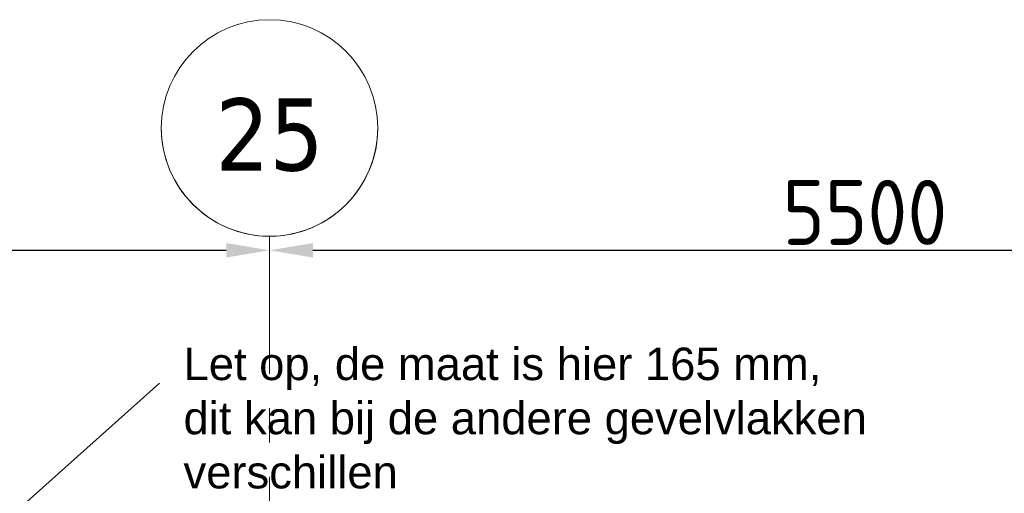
# Model space of a CAD drawing. Extents: x 2744 to 57639, y 3641 to 38820.
# Tile 173 of 179: x 47362 to 51911, y 36633 to 38820. Entities that reach past the tile are written whole.
import ezdxf

# ---------------------------------------------------------------- set-up
doc = ezdxf.new("R2010")
doc.units = 0
doc.header["$LTSCALE"] = 50
doc.header["$PDSIZE"] = -5
doc.linetypes.add('stramien', pattern=[22.225, 12.7, -3.175, 3.175, -3.175])
doc.layers.get('0').update_dxf_attribs({"linetype": 'CONTINUOUS'})
doc.layers.get('DEFPOINTS').update_dxf_attribs({"linetype": 'CONTINUOUS'})
doc.layers.add('AS-M38--_F123--_Wandlengte', color=1, linetype='CONTINUOUS')
doc.layers.add('IWTEKST', color=2, linetype='CONTINUOUS')
doc.layers.add('S-GRID', color=8, linetype='CONTINUOUS', lineweight=18)
doc.styles.get("Standard").update_dxf_attribs({"font": 'isocp.shx'})
doc.styles.add('Tahoma', font='TAHOMA.TTF', dxfattribs={"height": 333.256173})
doc.dimstyles.new('CWall_F2_Wandlengte', dxfattribs={"dimscale": 50, "dimtxt": 2.5, "dimasz": 2, "dimexe": 1, "dimexo": 1, "dimgap": 0.5, "dimtad": 1, "dimdec": 0, "dimdsep": 46, "dimtxsty": 'Standard', "dimcen": 2.5, "dimclrt": 2, "dimadec": 0, "dimazin": 0, "dimtfac": 1, "dimtdec": 0, "dimtix": 1, "dimtmove": 2, "dimatfit": 0, "dimfxl": 0, "dimtolj": 1, "dimtzin": 0, "dimarcsym": 0})

# ---------------------------------------------------------------- blocks, each defined once
blk = doc.blocks.new('Grid - 5 mm-3639987-Plotview 4e Verdieping - schaal 1 op 100')
at = {"layer": 'S-GRID'}
blk.add_circle((0, 0), 5, dxfattribs=at)
for start, end in [(360, 180), (180, 360)]:
    blk.add_arc((0, 0), 5, start, end, dxfattribs=at)
blk = doc.blocks.new('Onderlegger 4e verdieping')
at = {"layer": 'S-GRID', "linetype": 'stramien'}
blk.add_line((48516.6, 37820.1), (48516.6, 15453.9), dxfattribs=at)
at = {"layer": 'S-GRID', "xscale": 99.99999999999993, "yscale": 99.99999999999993, "zscale": 99.99999999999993, "rotation": 180}
blk.add_blockref('Grid - 5 mm-3639987-Plotview 4e Verdieping - schaal 1 op 100', (48516.6, 38320.1), dxfattribs=at)
at = {"layer": 'S-GRID', "insert": (48516.7, 38457), "char_height": 333.26, "width": 604.77, "attachment_point": 2, "line_spacing_factor": 1.000232, "style": 'Tahoma'}
blk.add_mtext('25', dxfattribs=at)
blk = doc.blocks.new('*D171')
at = {"layer": 'AS-M38--_F123--_Wandlengte', "color": 0, "lineweight": -2}
for p, q in [((48516.6, 37805.3), (48516.6, 37805.3)), ((43216.6, 37755.3), (48316.6, 37755.3))]:
    blk.add_line(p, q, dxfattribs=at)
at = {"layer": 'AS-M38--_F123--_Wandlengte', "color": 0}
for points in [[(43216.6, 37788.7), (43216.6, 37722), (43016.6, 37755.3)], [(48316.6, 37788.7), (48316.6, 37722), (48516.6, 37755.3)]]:
    blk.add_solid(points, dxfattribs=at)
at = {"layer": 'DEFPOINTS', "color": 0}
for p in [(43016.6, 37755.3), (48516.6, 37755.3), (48516.6, 37755.3)]:
    blk.add_point(p, dxfattribs=at)
at = {"layer": 'AS-M38--_F123--_Wandlengte', "color": 2, "insert": (45766.6, 37930.3), "char_height": 300, "attachment_point": 5}
blk.add_mtext('\\A1;5500', dxfattribs=at)
blk = doc.blocks.new('*D172')
at = {"layer": 'AS-M38--_F123--_Wandlengte', "color": 0, "lineweight": -2}
for p, q in [((48516.6, 37805.3), (48516.6, 37805.3)), ((54016.6, 37805.3), (54016.6, 37805.3)), ((48716.6, 37755.3), (53816.6, 37755.3))]:
    blk.add_line(p, q, dxfattribs=at)
at = {"layer": 'AS-M38--_F123--_Wandlengte', "color": 0}
for points in [[(48716.6, 37788.7), (48716.6, 37722), (48516.6, 37755.3)], [(53816.6, 37788.7), (53816.6, 37722), (54016.6, 37755.3)]]:
    blk.add_solid(points, dxfattribs=at)
at = {"layer": 'DEFPOINTS', "color": 0}
for p in [(48516.6, 37755.3), (54016.6, 37755.3), (54016.6, 37755.3)]:
    blk.add_point(p, dxfattribs=at)
at = {"layer": 'AS-M38--_F123--_Wandlengte', "color": 2, "insert": (51266.6, 37930.3), "char_height": 300, "attachment_point": 5}
blk.add_mtext('\\A1;5500', dxfattribs=at)

msp = doc.modelspace()

# ---------------------------------------------------------------- linework, layer by layer
at = {"layer": 'IWTEKST'}
msp.add_line((46445.8, 35745.7), (48008.01, 37141.67), dxfattribs=at)

# ---------------------------------------------------------------- block references
msp.add_blockref('Onderlegger 4e verdieping', (0, 0))

# ---------------------------------------------------------------- texts
at = {"layer": 'IWTEKST', "insert": (48119.18, 37305.95), "char_height": 150, "width": 3405, "attachment_point": 1}
msp.add_mtext('{\\fArial|b0|i0|c0|p34;Let op, de maat is hier 165 mm, \\Pdit kan bij de andere gevelvlakken verschillen}', dxfattribs=at)

# ---------------------------------------------------------------- dimensions: what is measured, and where the dimension line sits
at = {"layer": 'AS-M38--_F123--_Wandlengte'}
for base, p1, p2, picture, middle in [((48516.6, 37755.34), (43016.6, 37755.34), (48516.6, 37755.34), '*D171', (45766.6, 37930.34)), ((54016.6, 37755.34), (48516.6, 37755.34), (54016.6, 37755.34), '*D172', (51266.6, 37930.34))]:
    dim = msp.add_linear_dim(base=base, p1=p1, p2=p2, dimstyle='CWall_F2_Wandlengte', override={"dimtxt": 6, "dimasz": 4}, dxfattribs=at)
    dim.commit()
    dim.dimension.update_dxf_attribs({"geometry": picture, "text_midpoint": middle})

doc.saveas('drawing.dxf')
